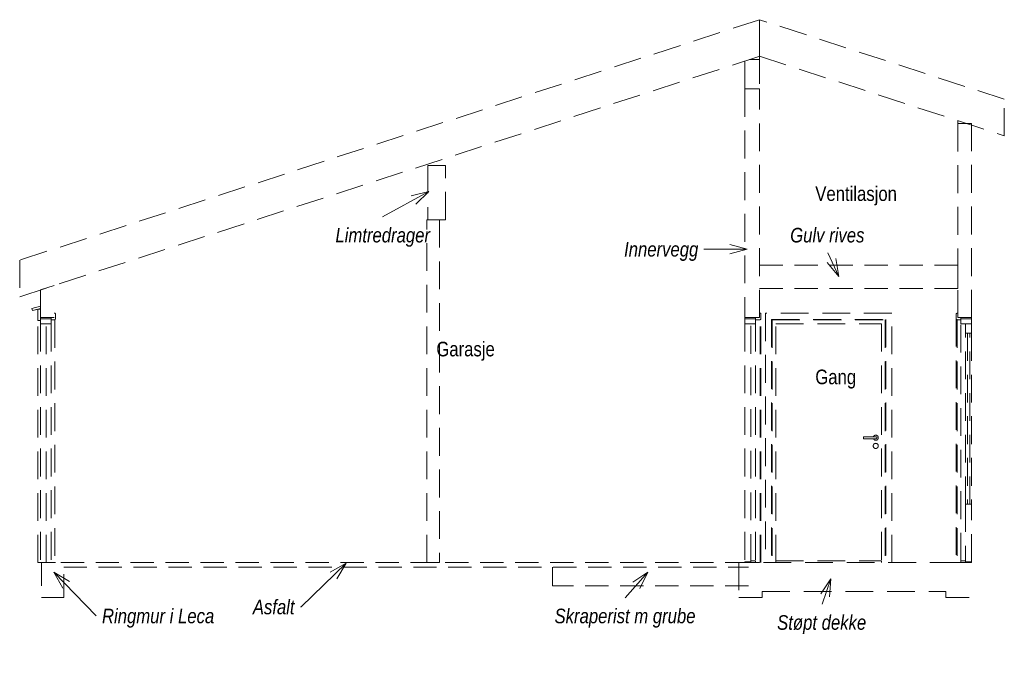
# Model space of a CAD drawing. Header units: millimetres. Extents: x 3613 to 33126, y -788 to 21092.
# Tile 2 of 2: x 24678 to 33126, y -788 to 4656. Entities that reach past the tile are written whole.
import ezdxf

# ---------------------------------------------------------------- set-up
doc = ezdxf.new("R2010")
doc.units = ezdxf.units.MM
doc.linetypes.add('Demolished', pattern=[357.1875, 238.125, -119.0625])
doc.linetypes.add('stiplet 4_0mm', pattern=[300, 200, -100])
for name, color, linetype, lineweight in [('A20_generelt', 1, 'Continuous', 9), ('A22_bæresystem', 7, 'Demolished', 9), ('A233_dør vindu', 2, 'Demolished', 9), ('A23_yttervegg', 7, 'Demolished', 9), ('A24_innervegg', 2, 'Continuous', 15), ('A25_dekker', 3, 'Demolished', 9), ('A26_yttertak', 3, 'Demolished', 9), ('A83_tekst', 3, 'Continuous', 9), ('A85_skravur', 4, 'Demolished', 9)]:
    doc.layers.add(name, color=color, linetype=linetype, lineweight=lineweight)
doc.styles.add('Arial Narrow_2', font='ARIALN.TTF', dxfattribs={"height": 125})
doc.styles.add('Arial Narrow_I', font='ARIALNI.TTF', dxfattribs={"height": 125})

# ---------------------------------------------------------------- blocks, each defined once
blk = doc.blocks.new('Focus-YD Hel - 10x21M_dyttefuge 10mm-542806-Rivesnitt')
at = {"layer": 'A233_dør vindu', "color": 7}
for p, q in [((-13335.7, 2137.2), (-13335.7, 0)), ((-12251.4, 2137.2), (-13335.7, 2137.2)), ((-12251.4, 0), (-12251.4, 2137.2)), ((-13283.7, 2085.2), (-13283.7, 0)), ((-13283.7, 2085.2), (-12303.4, 2085.2)), ((-13278.7, 2080.2), (-13278.7, 0)), ((-13278.7, 2080.2), (-12308.4, 2080.2)), ((-13246.6, 2048), (-12340.6, 2048)), ((-13246.6, 0), (-13246.6, 2048)), ((-12340.6, 2048), (-12340.6, 0)), ((-12308.4, 2080.2), (-12308.4, 0)), ((-12303.4, 2085.2), (-12303.4, 0)), ((-12494.1, 1061), (-12494.1, 1079)), ((-12494.1, 1079), (-12388.6, 1079)), ((-12388.6, 1061), (-12494.1, 1061)), ((-12388.6, 1079), (-12408.6, 1079)), ((-12408.6, 1061), (-12388.6, 1061)), ((-13246.6, 0), (-13246.6, 15)), ((-13246.6, 15), (-12340.6, 15)), ((-12340.6, 15), (-12340.6, 0))]:
    blk.add_line(p, q, dxfattribs=at)
for centre, radius, start, end in [((-12388.6, 1000), 22, 0, 180), ((-12388.6, 1070), 22, 0, 155.85226), ((-12388.6, 1070), 22, 204.14774, 0), ((-12388.6, 1070), 9, 270, 90), ((-12388.6, 1070), 9, 270, 90), ((-12388.6, 1000), 22, 180, 0)]:
    blk.add_arc(centre, radius, start, end, dxfattribs=at)
blk = doc.blocks.new('Focus-YD Hel - 10x21M_dyttefuge 10mm-554622-Rivesnitt')
at = {"layer": 'A233_dør vindu', "color": 250, "lineweight": 15}
for p, q in [((-13373.6, 2137.2), (-13385.6, 2137.2)), ((-13385.6, 2137.2), (-13385.6, 2100)), ((-13373.6, 2085.2), (-13373.6, 2137.2)), ((-13511.6, 2090), (-13511.6, 2048)), ((-13419.6, 2090), (-13511.6, 2090)), ((-13511.6, 2048), (-13419.6, 2048)), ((-13461.6, 2048), (-13511.6, 2048)), ((-13511.6, 2048), (-13511.6, 5)), ((-13461.6, 5), (-13461.6, 2048)), ((-13385.6, 2100), (-13419.6, 2100)), ((-13419.6, 2100), (-13419.6, 2080.2)), ((-13419.6, 2048), (-13419.6, 2090)), ((-13419.6, 2080.2), (-13380.6, 2080.2)), ((-13380.6, 2080.2), (-13380.6, 2085.2)), ((-13380.6, 2085.2), (-13373.6, 2085.2)), ((-13511.6, 5), (-13461.6, 5)), ((-13461.6, 5), (-13511.6, 5)), ((-13511.6, 5), (-13511.6, 0)), ((-13419.6, 15), (-13461.6, 15)), ((-13461.6, 15), (-13461.6, 5)), ((-13419.6, 0), (-13419.6, 15)), ((-13511.6, 0), (-13419.6, 0))]:
    blk.add_line(p, q, dxfattribs=at)
at = {"layer": 'A233_dør vindu', "color": 7}
for p, q in [((-13419.6, 2048), (-13419.6, 15)), ((-13380.6, 0), (-13380.6, 2080.2)), ((-13373.6, 0), (-13373.6, 2085.2))]:
    blk.add_line(p, q, dxfattribs=at)
blk = doc.blocks.new('Focus-Garasjeport - 21x21M-738174-Rivesnitt')
at = {"layer": 'A233_dør vindu'}
h = blk.add_hatch(dxfattribs=at)
h.set_pattern_fill('FP_2', style=0, pattern_type=2)
h.set_pattern_definition([(0, (-19505.95, -500), (0, 500), [])])
h.paths.add_polyline_path([(-19505.8, 0), (-19505.4, 0), (-19505.8, 186)])
at = {"layer": 'A20_generelt', "color": 250, "linetype": 'Demolished', "lineweight": 15}
for p, q in [((-19555.8, 2198.6), (-19628.2, 2179.2)), ((-19555.8, 2178.9), (-19555.8, 2198.6)), ((-19628.2, 2179.2), (-19623.3, 2160.8)), ((-19623.3, 2160.8), (-19555.8, 2178.9)), ((-19577.8, 2173), (-19577.8, 2075)), ((-19555.8, 2173), (-19577.8, 2173)), ((-19555.8, 2075), (-19555.8, 2173)), ((-19577.8, 2075), (-19555.8, 2075))]:
    blk.add_line(p, q, dxfattribs=at)
at = {"layer": 'A20_generelt', "color": 7, "linetype": 'Demolished'}
for p, q in [((-19622.9, 2160.8), (-19623.3, 2160.8)), ((-19577.4, 0), (-19577.4, 2075)), ((-19555.4, 2090), (-19555.4, 2100)), ((-19555.4, 2100), (-19555.4, 2090)), ((-19555.8, 0), (-19577.4, 0))]:
    blk.add_line(p, q, dxfattribs=at)
at = {"layer": 'A233_dør vindu', "color": 250, "lineweight": 15}
for p, q in [((-19430.8, 2137.2), (-19437.8, 2137.2)), ((-19425.8, 2090.2), (-19425.8, 2132.2)), ((-19555.8, 2090), (-19555.8, 2048)), ((-19463.8, 2090), (-19555.8, 2090)), ((-19555.8, 2048), (-19463.8, 2048)), ((-19505.8, 2048), (-19555.8, 2048)), ((-19555.8, 2048), (-19555.8, 0)), ((-19505.8, 0), (-19505.8, 2048)), ((-19437.8, 2100), (-19463.8, 2100)), ((-19463.8, 2100), (-19463.8, 2080.2)), ((-19463.8, 2048), (-19463.8, 2090)), ((-19463.8, 2080.2), (-19432.8, 2080.2)), ((-19432.8, 2080.2), (-19432.8, 2085.2)), ((-19432.8, 2085.2), (-19430.8, 2085.2)), ((-19555.8, 0), (-19505.8, 0))]:
    blk.add_line(p, q, dxfattribs=at)
at = {"layer": 'A233_dør vindu', "color": 7}
for p, q in [((-19430.4, 2137.2), (-19430.8, 2137.2)), ((-19425.4, 2090.2), (-19425.4, 2132.2)), ((-19505.4, 0), (-19505.4, 2048)), ((-19463.8, 2048), (-19463.4, 2048)), ((-19463.4, 2048), (-19463.4, 2080.2)), ((-19463.4, 2048), (-19463.4, 0)), ((-19432.8, 2080.2), (-19432.4, 2080.2)), ((-19432.4, 2080.2), (-19432.4, 2085.2)), ((-19432.4, 2080.2), (-19432.4, 0)), ((-19430.8, 2085.2), (-19430.4, 2085.2)), ((-19463.4, 0), (-19505.8, 0)), ((-19463.4, 0), (-19463.4, 0)), ((-19432.4, 0), (-19463.4, 0)), ((-19430.4, 0), (-19432.4, 0)), ((-19432.4, 0), (-19432.4, 0)), ((-19430.4, 0), (-19425.4, 0)), ((-19425.4, 0), (-19425.4, 0)), ((-19505.8, 0), (-19505.4, 0))]:
    blk.add_line(p, q, dxfattribs=at)
at = {"layer": 'A233_dør vindu', "color": 250, "lineweight": 15}
for centre, start, end in [((-19430.8, 2132.2), 0, 90), ((-19430.8, 2090.2), 270, 360)]:
    blk.add_arc(centre, 5, start, end, dxfattribs=at)
at = {"layer": 'A233_dør vindu', "color": 7}
for points, knots in [([(-19425.4, 2132.2), (-19425.4, 2132.6), (-19425.5, 2133.3), (-19425.8, 2134.1), (-19426, 2134.6), (-19426.2, 2135), (-19426.5, 2135.3), (-19426.8, 2135.6), (-19427.1, 2135.9), (-19427.4, 2136.2), (-19427.9, 2136.5), (-19428.5, 2136.8), (-19429.3, 2137.1), (-19430, 2137.2), (-19430.4, 2137.2)], [0, 0, 0, 0, 0.166667, 0.25, 0.333333, 0.375, 0.416667, 0.5, 0.541667, 0.583333, 0.666667, 0.75, 0.833333, 1, 1, 1, 1]), ([(-19430.4, 2085.2), (-19430, 2085.2), (-19429.3, 2085.3), (-19428.5, 2085.5), (-19427.9, 2085.8), (-19427.5, 2086.1), (-19427.1, 2086.4), (-19426.8, 2086.7), (-19426.4, 2087.1), (-19426.1, 2087.6), (-19425.9, 2088), (-19425.8, 2088.4), (-19425.5, 2089.1), (-19425.4, 2089.7), (-19425.4, 2090.2)], [0, 0, 0, 0, 0.166667, 0.25, 0.333333, 0.416667, 0.458333, 0.5, 0.583333, 0.666667, 0.708333, 0.75, 0.833333, 1, 1, 1, 1])]:
    blk.add_open_spline(points, degree=3, knots=knots, dxfattribs=at)
blk = doc.blocks.new('Focus-Garasjeport - 21x21M-V1-Rivesnitt')
at = {"layer": 'A20_generelt', "color": 7, "linetype": 'Demolished'}
blk.add_line((-19607.3, 2165), (-19577.8, 2172.9), dxfattribs=at)
at = {"layer": 'A233_dør vindu', "color": 7}
for p, q in [((-19429.3, 2137.2), (-19430.3, 2137.2)), ((-19430.3, 2085.2), (-19429.3, 2085.2)), ((-19425.3, 0), (-19425.3, 0))]:
    blk.add_line(p, q, dxfattribs=at)
for points, knots in [([(-19425.3, 2132.2), (-19425.3, 2132.6), (-19425.4, 2133.3), (-19425.7, 2134.1), (-19425.9, 2134.6), (-19426.2, 2134.9), (-19426.4, 2135.3), (-19426.7, 2135.6), (-19427, 2135.9), (-19427.4, 2136.2), (-19427.8, 2136.5), (-19428.4, 2136.8), (-19429.2, 2137.1), (-19429.9, 2137.2), (-19430.3, 2137.2)], [0, 0, 0, 0, 0.166667, 0.25, 0.333333, 0.375, 0.416667, 0.5, 0.541667, 0.583333, 0.666667, 0.75, 0.833333, 1, 1, 1, 1]), ([(-19430.3, 2085.2), (-19429.9, 2085.2), (-19429.2, 2085.3), (-19428.4, 2085.5), (-19427.8, 2085.8), (-19427.3, 2086.1), (-19427, 2086.4), (-19426.7, 2086.7), (-19426.3, 2087.1), (-19426, 2087.6), (-19425.8, 2088), (-19425.6, 2088.4), (-19425.4, 2089.1), (-19425.3, 2089.7), (-19425.3, 2090.2)], [0, 0, 0, 0, 0.166667, 0.25, 0.333333, 0.416667, 0.458333, 0.5, 0.583333, 0.666667, 0.708333, 0.75, 0.833333, 1, 1, 1, 1])]:
    blk.add_open_spline(points, degree=3, knots=knots, dxfattribs=at)
blk = doc.blocks.new('Focus-YD Glass - 10x21M_dyttefuge 10mm-739113-Rivesnitt')
at = {"layer": 'A233_dør vindu', "color": 250, "lineweight": 15}
for p, q in [((-11697.6, 2132.2), (-11697.6, 2090.2)), ((-11685.6, 2137.2), (-11692.6, 2137.2)), ((-11685.6, 2100), (-11685.6, 2137.2)), ((-11692.6, 2085.2), (-11690.6, 2085.2)), ((-11690.6, 2085.2), (-11690.6, 2080.2)), ((-11690.6, 2080.2), (-11659.6, 2080.2)), ((-11659.6, 2100), (-11685.6, 2100)), ((-11659.6, 2080.2), (-11659.6, 2100)), ((-11567.6, 2090), (-11659.6, 2090)), ((-11659.6, 2090), (-11659.6, 2048)), ((-11659.6, 2048), (-11567.6, 2048)), ((-11617.6, 2048), (-11617.6, 1968)), ((-11567.6, 2048), (-11617.6, 2048)), ((-11567.6, 2048), (-11567.6, 2090)), ((-11567.6, 1968), (-11567.6, 2048)), ((-11617.6, 1968), (-11567.6, 1968)), ((-11582.6, 1968), (-11602.6, 1968)), ((-11602.6, 1968), (-11602.6, 500)), ((-11582.6, 500), (-11582.6, 1968)), ((-11617.6, 500), (-11617.6, 5)), ((-11567.6, 500), (-11617.6, 500)), ((-11602.6, 500), (-11582.6, 500)), ((-11567.6, 5), (-11567.6, 500)), ((-11617.6, 15), (-11659.6, 15)), ((-11659.6, 15), (-11659.6, 0)), ((-11617.6, 5), (-11617.6, 15)), ((-11617.6, 5), (-11567.6, 5)), ((-11567.6, 5), (-11617.6, 5)), ((-11567.6, 0), (-11567.6, 5)), ((-11659.6, 0), (-11567.6, 0))]:
    blk.add_line(p, q, dxfattribs=at)
at = {"layer": 'A233_dør vindu', "color": 7}
for p, q in [((-11697.6, 2090.2), (-11697.6, 0)), ((-11690.6, 2080.2), (-11690.6, 0)), ((-11659.6, 15), (-11659.6, 2048)), ((-11617.6, 500), (-11617.6, 1968)), ((-11567.6, 1968), (-11567.6, 500))]:
    blk.add_line(p, q, dxfattribs=at)
at = {"layer": 'A233_dør vindu', "color": 250, "lineweight": 15}
for centre, start, end in [((-11692.6, 2132.2), 90, 180), ((-11692.6, 2090.2), 180, 270)]:
    blk.add_arc(centre, 5, start, end, dxfattribs=at)
at = {"layer": 'A233_dør vindu', "color": 7}
for points, knots in [([(-11697.6, 2132.2), (-11697.6, 2132.6), (-11697.5, 2133.3), (-11697.2, 2134.1), (-11697, 2134.6), (-11696.7, 2134.9), (-11696.5, 2135.3), (-11696.2, 2135.6), (-11695.9, 2135.9), (-11695.5, 2136.2), (-11695.1, 2136.5), (-11694.5, 2136.8), (-11693.7, 2137.1), (-11693, 2137.2), (-11692.6, 2137.2)], [0, 0, 0, 0, 0.166667, 0.25, 0.333333, 0.375, 0.416667, 0.5, 0.541667, 0.583333, 0.666667, 0.75, 0.833333, 1, 1, 1, 1]), ([(-11692.6, 2085.2), (-11693, 2085.2), (-11693.7, 2085.3), (-11694.5, 2085.5), (-11695.1, 2085.8), (-11695.5, 2086.1), (-11695.9, 2086.4), (-11696.2, 2086.7), (-11696.6, 2087.1), (-11696.9, 2087.6), (-11697.1, 2088), (-11697.2, 2088.4), (-11697.5, 2089.1), (-11697.6, 2089.7), (-11697.6, 2090.2)], [0, 0, 0, 0, 0.166667, 0.25, 0.333333, 0.416667, 0.458333, 0.5, 0.583333, 0.666667, 0.708333, 0.75, 0.833333, 1, 1, 1, 1])]:
    blk.add_open_spline(points, degree=3, knots=knots, dxfattribs=at)
blk = doc.blocks.new('Rektangulær søyle - 130x110-555886-Rivesnitt')
at = {"layer": 'A22_bæresystem'}
for p, q in [((-16240.6, 2940), (-16130.6, 2940)), ((-16240.6, 0), (-16240.6, 2940)), ((-16130.6, 2940), (-16130.6, 0)), ((-16130.6, 0), (-16240.6, 0))]:
    blk.add_line(p, q, dxfattribs=at)

msp = doc.modelspace()

# ---------------------------------------------------------------- hatches: boundary and pattern name
at = {"layer": 'A85_skravur', "linetype": 'Continuous'}
msp.add_hatch(color=7, dxfattribs=at).paths.add_polyline_path([(24974.14, 2137.17), (24974.85, 2137.17), (24974.85, 2376.47), (24973.74, 2376.11), (24974.11, 2137.17)])

# ---------------------------------------------------------------- linework, layer by layer
at = {"layer": 'A20_generelt', "linetype": 'stiplet 4_0mm'}
for p, q in [((32725.95, 2550.91), (31025.95, 2550.91)), ((32725.95, 2350.91), (32725.95, 2550.91)), ((31025.95, 2350.91), (32725.95, 2350.91)), ((30929.89, 0), (24864.56, 0)), ((24864.56, 0), (24864.56, -300)), ((25055.39, -300), (25055.39, -40)), ((25055.39, -40), (30929.89, -40)), ((29249.89, -200), (29249.89, -40)), ((30929.89, -200), (29249.89, -200)), ((24864.56, -300), (25055.39, -300))]:
    msp.add_line(p, q, dxfattribs=at)
at = {"layer": 'A23_yttervegg', "color": 250, "lineweight": 15}
for p, q in [((32725.95, 3764.1), (32725.95, 2100)), ((32843.95, 3764.1), (32725.95, 3764.1)), ((32843.95, 2100), (32843.95, 3764.1)), ((24973.74, 2376.11), (24855.74, 2337.77)), ((24855.74, 2337.77), (24855.74, 2100)), ((24855.74, 2100), (24973.74, 2100)), ((32725.95, 2100), (32843.95, 2100)), ((31025.95, 0), (30848.52, 0)), ((30848.52, 0), (30848.52, -300)), ((32824.52, 0), (32725.95, 0)), ((31048.52, -300), (31048.52, -250)), ((32624.52, -250), (32624.52, -300)), ((30848.52, -300), (31048.52, -300)), ((32624.52, -300), (32824.52, -300))]:
    msp.add_line(p, q, dxfattribs=at)
at = {"layer": 'A24_innervegg', "color": 250, "linetype": 'Demolished'}
for p, q in [((30899.95, 4061.55), (30899.95, 2100)), ((31025.95, 4061.55), (30899.95, 4061.55)), ((31025.95, 2100), (31025.95, 4061.55)), ((28180.95, 3405.1), (28180.95, 2940.13)), ((28330.95, 3405.1), (28180.95, 3405.1)), ((28330.95, 2940.13), (28330.95, 3405.1)), ((28180.95, 2940.13), (28330.95, 2940.13)), ((30899.95, 2100), (31025.95, 2100))]:
    msp.add_line(p, q, dxfattribs=at)
at = {"layer": 'A25_dekker', "color": 250, "lineweight": 15}
for p, q in [((32725.95, 0), (31025.95, 0)), ((31048.52, -250), (32624.52, -250))]:
    msp.add_line(p, q, dxfattribs=at)
at = {"layer": 'A26_yttertak', "color": 250, "lineweight": 15}
for p, q in [((31025.95, 4655.93), (24677.95, 2593.34)), ((31025.95, 4342.59), (31025.95, 4655.93)), ((33125.95, 3973.59), (31025.95, 4655.93)), ((31025.95, 4655.93), (31025.95, 4342.59)), ((24677.95, 2280), (31025.95, 4342.59)), ((31025.95, 4342.59), (33125.95, 3660.26)), ((33125.95, 3660.26), (33125.95, 3973.59)), ((24677.95, 2593.34), (24677.95, 2280))]:
    msp.add_line(p, q, dxfattribs=at)
at = {"layer": 'A83_tekst', "color": 10}
for p, q in [((28187.22, 3182.7), (27792.24, 2963.99)), ((28187.22, 3182.7), (28036.53, 3145.2)), ((28187.22, 3182.7), (28075.47, 3074.88)), ((30920.87, 2686.88), (30770.87, 2727.08)), ((30552.18, 2686.88), (30548.68, 2686.88)), ((30920.87, 2686.88), (30552.18, 2686.88)), ((30920.87, 2686.88), (30770.87, 2646.69)), ((31706.74, 2453.41), (31611.54, 2655.49)), ((31706.74, 2453.41), (31606.46, 2571.98)), ((31706.74, 2453.41), (31679.18, 2606.23)), ((24971.8, -84.07), (25104.94, -164)), ((24971.8, -84.07), (25047.14, -219.86)), ((24971.8, -84.07), (25334.1, -458.95)), ((27478.39, -7.03), (27092.16, -381.91)), ((27478.39, -7.03), (27342.76, -82.66)), ((27478.39, -7.03), (27398.75, -140.34)), ((30067.16, -84.07), (29872.17, -302.78)), ((30067.16, -84.07), (29937.34, -169.29)), ((30067.16, -84.07), (29997.34, -222.78)), ((31637.6, -139.8), (31550.62, -268.45)), ((31637.6, -139.8), (31562.03, -358.51)), ((31637.6, -139.8), (31626.6, -294.7)), ((27092.16, -381.91), (27088.65, -381.91))]:
    msp.add_line(p, q, dxfattribs=at)
at = {"layer": 'A85_skravur', "color": 7}
for p, q in [((31025.95, 4314.72), (30940.19, 4314.72)), ((31025.95, 4342.59), (31025.95, 4061.55)), ((30899.95, 4061.55), (30899.95, 4301.65)), ((32725.95, 3764.1), (32725.95, 3790.23)), ((30899.95, 2090), (30899.95, 2100)), ((32843.95, 2100), (32843.95, 2090)), ((31048.52, -300), (31049.23, -300))]:
    msp.add_line(p, q, dxfattribs=at)

# ---------------------------------------------------------------- block references
at = {"layer": 'A22_bæresystem'}
msp.add_blockref('Rektangulær søyle - 130x110-555886-Rivesnitt', (44411.52, 0), dxfattribs=at)
at = {"layer": 'A233_dør vindu', "color": 7}
for name in ['Focus-Garasjeport - 21x21M-738174-Rivesnitt', 'Focus-Garasjeport - 21x21M-V1-Rivesnitt', 'Focus-YD Hel - 10x21M_dyttefuge 10mm-554622-Rivesnitt', 'Focus-YD Hel - 10x21M_dyttefuge 10mm-542806-Rivesnitt', 'Focus-YD Glass - 10x21M_dyttefuge 10mm-739113-Rivesnitt']:
    msp.add_blockref(name, (44411.52, 0), dxfattribs=at)

# ---------------------------------------------------------------- texts
at = {"layer": 'A83_tekst', "color": 7, "char_height": 125, "attachment_point": 1}
for s, insert, width, style in [('Ventilasjon', (31504.16, 3226.07), 853.7972, 'Arial Narrow_2'), ('Limtredrager', (27386.99, 2870.32), 978.0587, 'Arial Narrow_I'), ('Gulv rives', (31289.04, 2870.32), 777.6369, 'Arial Narrow_I'), ('Innervegg', (29863.68, 2749.38), 769.62, 'Arial Narrow_I'), ('Garasje', (28252.8, 1893.17), 609.2825, 'Arial Narrow_2'), ('Gang', (31504.16, 1654.32), 424.8944, 'Arial Narrow_2'), ('Asfalt', (26678.16, -319.41), 436.9197, 'Arial Narrow_I'), ('Ringmur i Leca', (25384.1, -396.45), 1166.4553, 'Arial Narrow_I'), ('Skraperist m grube', (29266.92, -396.45), 1463.0797, 'Arial Narrow_I'), ('Støpt dekke', (31176.78, -452.18), 929.9575, 'Arial Narrow_I')]:
    msp.add_mtext(s, dxfattribs=dict(at, insert=insert, width=width, style=style))

doc.saveas('drawing.dxf')
